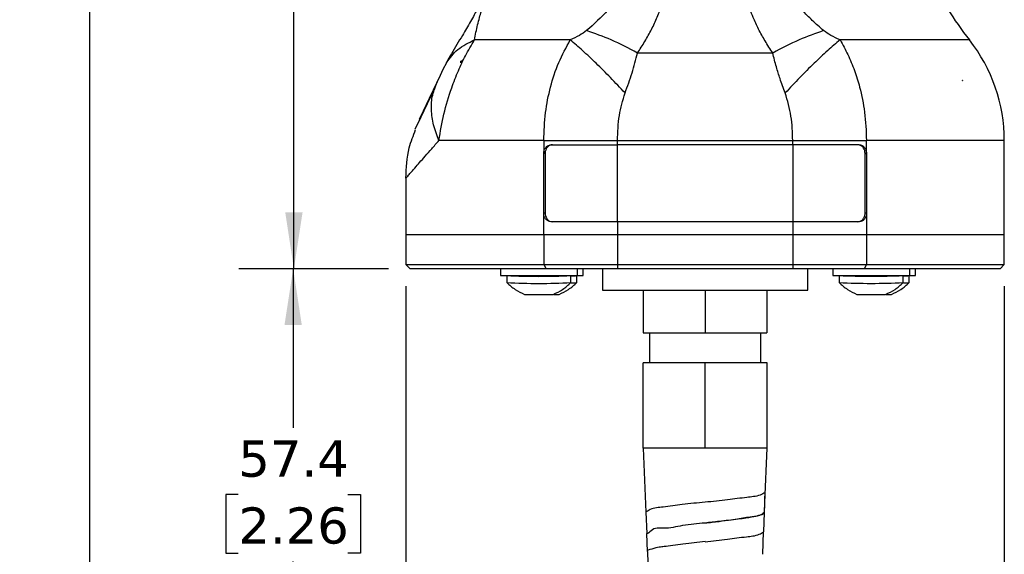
# Model space of a CAD drawing. Header units: millimetres. Extents: x 13 to 546, y 13 to 419.
# Tile 3 of 18: x 143 to 258, y 155 to 217. Entities that reach past the tile are written whole.
import ezdxf

# ---------------------------------------------------------------- set-up
doc = ezdxf.new("R2010")
doc.units = ezdxf.units.MM
doc.header["$LTSCALE"] = 2
doc.linetypes.add('SLD-Solid', pattern=[0])
doc.layers.add('DIMENSIONS', color=140, linetype='SLD-Solid', lineweight=25)
doc.styles.add('SLDTEXTSTYLE0', font='VERDANA.TTF')
doc.dimstyles.new('SLDDIMSTYLE0', dxfattribs={"dimtxt": 4.316016, "dimasz": 6.604, "dimexe": 0, "dimexo": 0.0625, "dimgap": 1.079004, "dimtad": 0, "dimtih": 1, "dimtoh": 1, "dimrnd": 1e-09, "dimzin": 12, "dimdsep": 46, "dimtxsty": 'SLDTEXTSTYLE0', "dimsah": 1, "dimcen": 0.09, "dimadec": 0, "dimazin": 3, "dimtfac": 1, "dimtofl": 0, "dimtmove": 0, "dimatfit": 3, "dimfxl": 0, "dimfrac": 2, "dimtolj": 1, "dimtzin": 12, "dimarcsym": 0})
doc.dimstyles.new('SLDDIMSTYLE1', dxfattribs={"dimtxt": 4.316016, "dimasz": 6.604, "dimexe": 0, "dimexo": 0.0625, "dimgap": 1.079004, "dimtad": 0, "dimtih": 1, "dimtoh": 1, "dimrnd": 1e-09, "dimzin": 4, "dimdsep": 46, "dimtxsty": 'SLDTEXTSTYLE0', "dimsah": 1, "dimcen": 0.09, "dimadec": 0, "dimazin": 1, "dimtfac": 1, "dimtofl": 0, "dimtmove": 0, "dimatfit": 3, "dimfxl": 0, "dimfrac": 2, "dimtolj": 1, "dimtzin": 12, "dimarcsym": 0})

# ---------------------------------------------------------------- blocks, each defined once
blk = doc.blocks.new('_D_1')
at = {"layer": 'DIMENSIONS'}
for p, q in [((252.95, 373.13), (168.76, 373.13)), ((175.11, 373.13), (175.11, 300.47)), ((168.7, 292.65), (167.25, 292.65)), ((167.25, 292.65), (167.25, 285.79)), ((181.53, 292.65), (182.98, 292.65)), ((182.98, 292.65), (182.98, 285.79)), ((167.25, 285.79), (168.7, 285.79)), ((182.98, 285.79), (181.53, 285.79)), ((175.11, 188.33), (175.11, 284.82)), ((186.18, 188.33), (168.76, 188.33))]:
    blk.add_line(p, q, dxfattribs=at)
for points in [[(175.11, 373.13), (174.1, 366.52), (176.13, 366.52)], [(175.11, 188.33), (176.13, 194.94), (174.1, 194.94)]]:
    blk.add_solid(points, dxfattribs=at)
at = {"layer": 'DIMENSIONS', "char_height": 4.233, "attachment_point": 1, "style": 'SLDTEXTSTYLE0'}
for s, insert in [('184.8', (166.91, 298.99)), ('7.28', (168.7, 291.17))]:
    blk.add_mtext(s, dxfattribs=dict(at, insert=insert))
blk = doc.blocks.new('_D_2')
at = {"layer": 'DIMENSIONS'}
for p, q in [((186.18, 188.33), (168.68, 188.33)), ((175.03, 188.33), (175.03, 169.71)), ((168.61, 161.89), (167.16, 161.89)), ((167.16, 161.89), (167.16, 155.03)), ((181.44, 161.89), (182.89, 161.89)), ((182.89, 161.89), (182.89, 155.03)), ((167.16, 155.03), (168.61, 155.03)), ((182.89, 155.03), (181.44, 155.03)), ((175.03, 130.95), (175.03, 154.06)), ((214.88, 130.95), (168.68, 130.95))]:
    blk.add_line(p, q, dxfattribs=at)
for points in [[(175.03, 188.33), (174.01, 181.73), (176.04, 181.73)], [(175.03, 130.95), (176.04, 137.55), (174.01, 137.55)]]:
    blk.add_solid(points, dxfattribs=at)
at = {"layer": 'DIMENSIONS', "char_height": 4.233, "attachment_point": 1, "style": 'SLDTEXTSTYLE0'}
for s, insert in [('57.4', (168.61, 168.23)), ('2.26', (168.61, 160.4))]:
    blk.add_mtext(s, dxfattribs=dict(at, insert=insert))
blk = doc.blocks.new('_D_3')
at = {"layer": 'DIMENSIONS'}
for p, q in [((253, 373.13), (144.89, 373.13)), ((151.24, 373.13), (151.24, 259.89)), ((144.83, 252.06), (143.38, 252.06)), ((143.38, 252.06), (143.38, 245.2)), ((157.66, 252.06), (159.11, 252.06)), ((159.11, 252.06), (159.11, 245.2)), ((143.38, 245.2), (144.83, 245.2)), ((151.24, 130.95), (151.24, 244.23)), ((159.11, 245.2), (157.66, 245.2)), ((214.88, 130.95), (144.89, 130.95))]:
    blk.add_line(p, q, dxfattribs=at)
for points in [[(151.24, 373.13), (150.23, 366.53), (152.26, 366.53)], [(151.24, 130.95), (152.26, 137.55), (150.23, 137.55)]]:
    blk.add_solid(points, dxfattribs=at)
at = {"layer": 'DIMENSIONS', "char_height": 4.233, "attachment_point": 1, "style": 'SLDTEXTSTYLE0'}
for s, insert in [('242.2', (143.04, 258.4)), ('9.53', (144.83, 250.58))]:
    blk.add_mtext(s, dxfattribs=dict(at, insert=insert))
blk = doc.blocks.new('_D_4')
at = {"layer": 'DIMENSIONS'}
for p, q in [((188.22, 186.29), (188.22, 98.44)), ((258.22, 186.29), (258.22, 98.44)), ((188.22, 104.79), (210.69, 104.79)), ((216.53, 104.79), (215.08, 104.79)), ((215.08, 104.79), (215.08, 97.93)), ((229.36, 104.79), (230.81, 104.79)), ((230.81, 104.79), (230.81, 97.93)), ((258.22, 104.79), (235.21, 104.79)), ((215.08, 97.93), (216.53, 97.93)), ((230.81, 97.93), (229.36, 97.93))]:
    blk.add_line(p, q, dxfattribs=at)
for points in [[(188.22, 104.79), (194.82, 103.77), (194.82, 105.8)], [(258.22, 104.79), (251.61, 105.8), (251.61, 103.77)]]:
    blk.add_solid(points, dxfattribs=at)
at = {"layer": 'DIMENSIONS', "char_height": 4.233, "attachment_point": 1, "style": 'SLDTEXTSTYLE0'}
for s, insert in [('70.0', (216.53, 111.13)), ('2.76', (216.53, 103.3))]:
    blk.add_mtext(s, dxfattribs=dict(at, insert=insert))

msp = doc.modelspace()

# ---------------------------------------------------------------- linework, layer by layer
for p, q in [((231.133, 213.578), (215.303, 213.578)), ((192.949, 212.442), (192.551, 211.646)), ((194.639, 212.419), (194.639, 212.618)), ((194.765, 212.618), (194.639, 212.618)), ((191.611, 209.441), (191.869, 210.215)), ((253.313, 210.365), (253.333, 210.365)), ((253.333, 210.316), (253.333, 210.365)), ((253.333, 210.365), (253.348, 210.365)), ((205.201, 202.833), (212.971, 202.833)), ((212.971, 203.339), (233.465, 203.339)), ((212.971, 202.833), (212.971, 203.339)), ((233.465, 202.833), (212.971, 202.833)), ((212.971, 193.833), (212.971, 202.833)), ((233.465, 202.833), (233.465, 203.339)), ((241.235, 202.833), (233.465, 202.833)), ((233.465, 202.833), (233.465, 193.833)), ((258.218, 192.333), (258.218, 203.359)), ((204.504, 201.833), (204.342, 201.833)), ((204.342, 194.833), (204.342, 201.833)), ((204.504, 201.833), (204.504, 194.833)), ((241.932, 194.833), (241.932, 201.833)), ((241.932, 201.833), (242.094, 201.833)), ((242.094, 201.833), (242.094, 194.833)), ((188.218, 198.935), (188.218, 192.333)), ((204.342, 192.333), (204.342, 194.833)), ((204.504, 194.833), (204.342, 194.833)), ((242.094, 194.833), (241.932, 194.833)), ((242.094, 194.833), (242.094, 192.333)), ((212.971, 193.833), (205.201, 193.833)), ((212.971, 193.833), (212.971, 192.333)), ((233.465, 193.833), (212.971, 193.833)), ((233.465, 193.833), (233.465, 192.333)), ((241.235, 193.833), (233.465, 193.833)), ((188.218, 192.333), (188.218, 188.833)), ((188.218, 192.333), (204.342, 192.333)), ((204.342, 192.333), (212.971, 192.333)), ((204.342, 192.333), (204.342, 188.833)), ((212.971, 192.333), (233.465, 192.333)), ((212.971, 192.333), (212.971, 188.833)), ((233.465, 192.333), (242.094, 192.333)), ((233.465, 192.333), (233.465, 188.833)), ((242.094, 192.333), (258.218, 192.333)), ((242.094, 192.333), (242.094, 188.833)), ((258.218, 188.833), (258.218, 192.333)), ((188.218, 188.833), (188.718, 188.333)), ((188.218, 188.833), (204.342, 188.833)), ((204.612, 188.333), (188.718, 188.333)), ((199.272, 188.333), (199.272, 187.533)), ((204.342, 188.833), (212.971, 188.833)), ((204.342, 188.833), (204.612, 188.333)), ((212.971, 188.333), (204.612, 188.333)), ((208.272, 187.533), (208.272, 188.333)), ((208.963, 187.533), (208.963, 188.333)), ((211.218, 188.333), (211.218, 185.833)), ((212.971, 188.833), (233.465, 188.833)), ((212.971, 188.833), (212.971, 188.333)), ((233.465, 188.333), (212.971, 188.333)), ((233.465, 188.833), (233.465, 188.333)), ((233.465, 188.833), (242.094, 188.833)), ((241.824, 188.333), (233.465, 188.333)), ((235.218, 185.833), (235.218, 188.333)), ((238.151, 188.333), (238.151, 187.533)), ((242.094, 188.833), (241.824, 188.333)), ((257.718, 188.333), (241.824, 188.333)), ((242.094, 188.833), (258.218, 188.833)), ((247.151, 187.533), (247.151, 188.333)), ((247.842, 187.533), (247.842, 188.333)), ((257.718, 188.333), (258.218, 188.833)), ((199.273, 187.533), (208.272, 187.533)), ((200.022, 187.532), (200.023, 186.702)), ((201.773, 187.533), (201.773, 187.533)), ((207.523, 186.705), (207.522, 187.533)), ((208.213, 186.705), (208.213, 187.533)), ((208.272, 187.533), (208.963, 187.533)), ((238.152, 187.533), (247.151, 187.533)), ((238.901, 187.532), (238.902, 186.702)), ((240.652, 187.533), (240.652, 187.533)), ((246.402, 186.705), (246.401, 187.533)), ((247.092, 186.705), (247.092, 187.533)), ((247.151, 187.533), (247.842, 187.533)), ((211.218, 185.833), (235.218, 185.833)), ((215.987, 185.833), (215.987, 180.833)), ((223.218, 185.833), (223.218, 180.833)), ((230.449, 185.833), (230.449, 180.833)), ((215.987, 180.833), (223.218, 180.833)), ((216.718, 180.833), (216.718, 177.333)), ((223.218, 180.833), (230.449, 180.833)), ((229.718, 177.333), (229.718, 180.833)), ((215.958, 167.333), (215.958, 177.333)), ((223.218, 177.333), (215.958, 177.333)), ((223.218, 167.333), (223.218, 177.333)), ((230.478, 177.333), (223.218, 177.333)), ((230.478, 167.333), (230.478, 177.333)), ((223.218, 167.333), (215.958, 167.333)), ((215.972, 167.333), (216.269, 159.859)), ((230.478, 167.333), (223.218, 167.333)), ((230.213, 161.022), (230.463, 167.333)), ((230.152, 159.82), (230.2, 161.022)), ((216.282, 159.859), (216.381, 157.345)), ((230.074, 157.541), (230.165, 159.812)), ((216.369, 157.345), (216.453, 155.231)), ((229.959, 154.907), (230.063, 157.541)), ((216.464, 155.231), (216.572, 152.468))]:
    msp.add_line(p, q)
at = {"flags": 128}
for points in [[(207.438, 215.11), (204.096, 215.11), (201.082, 215.111), (198.449, 215.111), (196.242, 215.111)], [(254.128, 215.11), (253.869, 215.11), (253.099, 215.11), (251.829, 215.11), (250.08, 215.11), (247.883, 215.11), (245.273, 215.11), (242.295, 215.11), (238.998, 215.11)], [(192.551, 211.646), (192.387, 211.301), (192.215, 210.941), (191.869, 210.215)], [(191.869, 210.215), (190.942, 208.269), (190.237, 206.789), (189.893, 206.067), (189.773, 205.815)], [(191.587, 209.506), (190.685, 207.613), (189.95, 206.068), (189.452, 205.024), (189.273, 204.649)], [(189.624, 205.384), (189.452, 205.024), (189.273, 204.649)], [(204.342, 203.333), (200.633, 203.333), (197.315, 203.332), (194.447, 203.332), (192.078, 203.331)], [(204.342, 203.333), (204.342, 202.493), (204.342, 201.833)], [(242.094, 201.833), (242.094, 202.673), (242.094, 203.333)], [(258.218, 203.333), (257.944, 203.333), (257.127, 203.333), (255.78, 203.333), (253.923, 203.333), (251.586, 203.333), (248.806, 203.333), (245.625, 203.333), (242.094, 203.333)], [(230.2, 161.022), (230.213, 161.364), (230.241, 162.138)]]:
    msp.add_lwpolyline(points, dxfattribs=at)
for centre, radius, start, end in [((283.163, 238.044), 37, 211.4115, 218.30615), ((239.218, 203.333), 19, 0.00301, 38.30176), ((203.761, 262.561), 75.12, 267.14756, 272.86989), ((203.761, 261.731), 75.121, 267.14757, 272.86989), ((203.767, 222.882), 35.405, 266.77225, 273.24519), ((207.625, 191.921), 4.426, 268.67371, 277.63442), ((207.629, 191.054), 4.388, 268.70201, 277.64333), ((242.639, 271.203), 83.753, 267.44268, 272.57478), ((242.639, 270.373), 83.753, 267.44268, 272.57478), ((242.646, 222.882), 35.405, 266.77225, 273.2452), ((246.504, 191.921), 4.426, 268.67371, 277.63442), ((246.508, 191.054), 4.388, 268.70201, 277.64333), ((203.76, 224.777), 39.48, 267.59088, 272.44831), ((205.568, 192.675), 7.365, 269.51256, 274.42826), ((242.639, 224.777), 39.48, 267.59088, 272.44831), ((244.447, 192.675), 7.365, 269.51258, 274.42823), ((-1.277, 170.222), 231.672, 357.43036, 357.99724), ((229.128, 161.059), 1.602, 309.59394, 310.20386)]:
    msp.add_arc(centre, radius, start, end)
for points, knots in [([(215.303, 213.578), (215.597, 214.026), (216.186, 214.924), (216.961, 216.329), (217.63, 217.773), (218.165, 219.256), (218.547, 220.778), (218.763, 222.323), (218.816, 223.877), (218.742, 225.438), (218.571, 227.002), (218.412, 228.046), (218.332, 228.567)], [0, 0, 0, 0, 0.1019128, 0.2042109, 0.3049206, 0.404411, 0.5038033, 0.602834, 0.7006777, 0.7992124, 0.8997433, 1, 1, 1, 1]), ([(231.133, 213.578), (230.826, 214.046), (230.229, 214.956), (229.465, 216.352), (228.762, 217.867), (228.178, 219.527), (227.751, 221.471), (227.591, 223.604), (227.723, 226.018), (227.971, 227.681), (228.104, 228.567)], [0, 0, 0, 0, 0.1063886, 0.2070366, 0.3024093, 0.4240361, 0.5409777, 0.6801419, 0.8296292, 1, 1, 1, 1]), ([(196.242, 215.111), (196.297, 215.411), (196.406, 215.998), (196.6, 216.87), (196.81, 217.691), (197.034, 218.453), (197.275, 219.187), (197.546, 219.919), (197.865, 220.688), (198.224, 221.455), (198.779, 222.51), (199.59, 223.803), (200.735, 225.294), (201.619, 226.202), (202.067, 226.662)], [0, 0, 0, 0, 0.0693706, 0.1360296, 0.2036431, 0.2623545, 0.3168234, 0.3797518, 0.4399661, 0.5064478, 0.5727548, 0.7115012, 0.8536089, 1, 1, 1, 1]), ([(210.515, 226.663), (211.213, 225.961), (212.268, 224.9), (213.238, 223.118), (213.441, 221.516), (212.862, 219.953), (211.526, 218.108), (210.224, 216.966), (209.349, 216.199)], [0, 0, 0, 0, 0.2307388, 0.3486412, 0.4691223, 0.5959904, 0.7285382, 1, 1, 1, 1]), ([(237.086, 216.199), (236.638, 216.586), (235.758, 217.345), (234.755, 218.392), (234.077, 219.264), (233.652, 219.933), (233.336, 220.606), (233.069, 221.53), (233.095, 222.763), (233.724, 224.161), (234.709, 225.458), (235.508, 226.252), (235.921, 226.662)], [0, 0, 0, 0, 0.1385001, 0.2717445, 0.3382593, 0.3966512, 0.4569079, 0.511377, 0.6206852, 0.7365748, 0.8638993, 1, 1, 1, 1]), ([(198.418, 223.961), (198.339, 223.772), (198.161, 223.349), (197.948, 222.638), (197.658, 221.645), (197.258, 220.364), (196.623, 218.824), (195.79, 217.233), (194.941, 215.818), (194.175, 214.572), (193.534, 213.514), (193.141, 212.795), (192.949, 212.442)], [0, 0, 0, 0, 0.04800958, 0.10742243, 0.17367506, 0.2903003, 0.4215523, 0.56327283, 0.71033332, 0.80802763, 0.90578837, 1, 1, 1, 1]), ([(209.349, 216.199), (209.075, 216.006), (208.473, 215.584), (207.803, 215.277), (207.438, 215.11)], [0, 0, 0, 0, 0.4546501, 1, 1, 1, 1]), ([(215.303, 213.578), (214.291, 214.116), (212.371, 215.136), (210.32, 215.857), (209.349, 216.199)], [0, 0, 0, 0, 0.5267404, 1, 1, 1, 1]), ([(237.086, 216.199), (236.116, 215.857), (234.065, 215.136), (232.144, 214.116), (231.133, 213.578)], [0, 0, 0, 0, 0.4732595, 1, 1, 1, 1]), ([(238.998, 215.11), (238.632, 215.277), (237.963, 215.584), (237.36, 216.006), (237.086, 216.199)], [0, 0, 0, 0, 0.5453499, 1, 1, 1, 1]), ([(192.078, 203.331), (192.253, 204.369), (192.607, 206.462), (193.419, 209.184), (194.306, 211.451), (195.18, 213.334), (195.878, 214.502), (196.242, 215.111)], [0, 0, 0, 0, 0.2507743, 0.505721, 0.6755805, 0.8309956, 1, 1, 1, 1]), ([(192.949, 212.442), (193.361, 213), (194.226, 214.172), (195.55, 214.788), (196.242, 215.111)], [0, 0, 0, 0, 0.4764096, 1, 1, 1, 1]), ([(204.342, 203.333), (204.384, 204.428), (204.464, 206.536), (205.083, 209.6), (206.02, 212.475), (206.968, 214.237), (207.438, 215.11)], [0, 0, 0, 0, 0.2664945, 0.513279, 0.7589483, 1, 1, 1, 1]), ([(213.848, 208.9), (213.285, 209.503), (212.181, 210.683), (210.523, 212.336), (208.959, 213.816), (207.922, 214.698), (207.438, 215.11)], [0, 0, 0, 0, 0.2769693, 0.5426066, 0.7865051, 1, 1, 1, 1]), ([(238.998, 215.11), (238.513, 214.698), (237.476, 213.816), (235.913, 212.336), (234.254, 210.683), (233.151, 209.503), (232.588, 208.9)], [0, 0, 0, 0, 0.2134949, 0.4573933, 0.7230307, 1, 1, 1, 1]), ([(238.998, 215.11), (239.314, 214.542), (239.956, 213.39), (240.717, 211.537), (241.416, 209.298), (241.965, 206.553), (242.049, 204.445), (242.094, 203.333)], [0, 0, 0, 0, 0.1583827, 0.3209191, 0.486819, 0.729301, 1, 1, 1, 1]), ([(213.848, 208.9), (213.995, 209.293), (214.288, 210.071), (214.679, 211.246), (215.022, 212.412), (215.21, 213.192), (215.303, 213.578)], [0, 0, 0, 0, 0.2562772, 0.5089216, 0.7571174, 1, 1, 1, 1]), ([(232.588, 208.9), (232.38, 209.461), (232.007, 210.465), (231.518, 212.025), (231.269, 213.031), (231.133, 213.578)], [0, 0, 0, 0, 0.3657181, 0.6551589, 1, 1, 1, 1]), ([(194.765, 212.618), (194.741, 212.581), (194.699, 212.515), (194.658, 212.448), (194.639, 212.419)], [0, 0, 0, 0, 0.55999967, 1, 1, 1, 1]), ([(253.333, 210.316), (253.329, 210.325), (253.322, 210.342), (253.316, 210.358), (253.313, 210.365)], [0, 0, 0, 0, 0.5600061, 1, 1, 1, 1]), ([(253.348, 210.365), (253.345, 210.356), (253.34, 210.34), (253.335, 210.323), (253.333, 210.316)], [0, 0, 0, 0, 0.5587679, 1, 1, 1, 1]), ([(192.078, 203.331), (191.845, 203.933), (191.394, 205.102), (191.164, 206.915), (191.221, 208.39), (191.516, 209.184), (191.611, 209.441)], [0, 0, 0, 0, 0.3068887, 0.5964679, 0.8694176, 1, 1, 1, 1]), ([(212.971, 203.339), (212.999, 204.325), (213.053, 206.218), (213.59, 208.032), (213.848, 208.9)], [0, 0, 0, 0, 0.5213122, 1, 1, 1, 1]), ([(233.465, 203.339), (233.439, 204.291), (233.387, 206.183), (232.853, 207.999), (232.588, 208.9)], [0, 0, 0, 0, 0.5034989, 1, 1, 1, 1]), ([(188.218, 198.935), (188.272, 200.135), (188.36, 202.096), (189.079, 203.914), (189.358, 204.62)], [0, 0, 0, 0, 0.6118115, 1, 1, 1, 1]), ([(188.218, 198.935), (188.257, 198.98), (188.413, 199.155), (188.761, 199.549), (189.251, 200.112), (189.851, 200.795), (190.511, 201.547), (191.267, 202.406), (191.798, 203.012), (192.078, 203.331)], [0, 0, 0, 0, 0.0305887, 0.1202019, 0.2696888, 0.4130259, 0.5867448, 0.7825197, 1, 1, 1, 1]), ([(204.342, 203.333), (205.031, 203.335), (206.441, 203.339), (208.586, 203.341), (210.773, 203.341), (212.239, 203.339), (212.971, 203.339)], [0, 0, 0, 0, 0.2397187, 0.4902433, 0.7455252, 1, 1, 1, 1]), ([(204.342, 201.833), (204.351, 201.945), (204.369, 202.165), (204.511, 202.464), (204.726, 202.692), (204.972, 202.816), (205.136, 202.828), (205.201, 202.833)], [0, 0, 0, 0, 0.2293368, 0.4518236, 0.6639075, 0.8672373, 1, 1, 1, 1]), ([(205.363, 202.833), (205.265, 202.822), (205.066, 202.799), (204.806, 202.623), (204.616, 202.368), (204.518, 202.091), (204.508, 201.907), (204.504, 201.833)], [0, 0, 0, 0, 0.20111882, 0.40707462, 0.62258192, 0.84787024, 1, 1, 1, 1]), ([(233.465, 203.339), (234.197, 203.339), (235.663, 203.341), (237.85, 203.341), (239.994, 203.339), (241.404, 203.335), (242.094, 203.333)], [0, 0, 0, 0, 0.2544747, 0.5097566, 0.7602811, 1, 1, 1, 1]), ([(241.932, 201.833), (241.923, 201.945), (241.905, 202.165), (241.763, 202.464), (241.548, 202.693), (241.301, 202.816), (241.137, 202.828), (241.073, 202.833)], [0, 0, 0, 0, 0.2292908, 0.4517396, 0.663805, 0.8671613, 1, 1, 1, 1]), ([(241.235, 202.833), (241.333, 202.822), (241.532, 202.799), (241.791, 202.623), (241.981, 202.368), (242.08, 202.091), (242.09, 201.907), (242.094, 201.833)], [0, 0, 0, 0, 0.2010496, 0.4069926, 0.6225363, 0.8478743, 1, 1, 1, 1]), ([(205.201, 193.833), (205.103, 193.844), (204.904, 193.867), (204.644, 194.044), (204.454, 194.298), (204.356, 194.576), (204.346, 194.759), (204.342, 194.833)], [0, 0, 0, 0, 0.2010631, 0.4070196, 0.6225775, 0.8479309, 1, 1, 1, 1]), ([(204.504, 194.833), (204.513, 194.721), (204.531, 194.501), (204.673, 194.203), (204.888, 193.974), (205.134, 193.851), (205.298, 193.838), (205.363, 193.833)], [0, 0, 0, 0, 0.2292911, 0.4517397, 0.6638059, 0.8671611, 1, 1, 1, 1]), ([(241.073, 193.833), (241.171, 193.844), (241.37, 193.867), (241.629, 194.044), (241.819, 194.298), (241.918, 194.576), (241.928, 194.759), (241.932, 194.833)], [0, 0, 0, 0, 0.20112, 0.4070747, 0.6225819, 0.8478708, 1, 1, 1, 1]), ([(242.094, 194.833), (242.085, 194.721), (242.067, 194.501), (241.925, 194.203), (241.709, 193.974), (241.463, 193.851), (241.299, 193.838), (241.235, 193.833)], [0, 0, 0, 0, 0.2293468, 0.4518446, 0.6639377, 0.8672759, 1, 1, 1, 1]), ([(200.023, 186.701), (200.335, 186.421), (200.959, 185.861), (201.72, 185.508), (202.1, 185.332)], [0, 0, 0, 0, 0.5001368, 1, 1, 1, 1]), ([(205.446, 185.333), (205.826, 185.509), (206.587, 185.862), (207.21, 186.423), (207.522, 186.703)], [0, 0, 0, 0, 0.4998771, 1, 1, 1, 1]), ([(206.137, 185.333), (206.517, 185.509), (207.277, 185.862), (207.901, 186.423), (208.213, 186.703)], [0, 0, 0, 0, 0.4998768, 1, 1, 1, 1]), ([(238.902, 186.701), (239.214, 186.421), (239.838, 185.861), (240.599, 185.508), (240.979, 185.332)], [0, 0, 0, 0, 0.5001368, 1, 1, 1, 1]), ([(244.325, 185.333), (244.705, 185.509), (245.466, 185.862), (246.089, 186.423), (246.401, 186.703)], [0, 0, 0, 0, 0.49987653, 1, 1, 1, 1]), ([(245.016, 185.333), (245.396, 185.509), (246.156, 185.862), (246.78, 186.423), (247.092, 186.703)], [0, 0, 0, 0, 0.4998771, 1, 1, 1, 1]), ([(230.254, 162.126), (230.057, 162.023), (229.393, 161.678), (227.864, 161.555), (225.735, 161.247), (224.099, 161.086), (223.218, 161)], [0, 0, 0, 0, 0.0926282, 0.3117484, 0.629498, 1, 1, 1, 1]), ([(223.217, 161.011), (222.324, 160.924), (220.677, 160.763), (218.563, 160.434), (217.056, 160.337), (216.451, 159.964), (216.282, 159.859)], [0, 0, 0, 0, 0.3794307, 0.7006689, 0.916354, 1, 1, 1, 1]), ([(230.149, 159.824), (230.041, 159.728), (229.65, 159.379), (228.495, 159.29), (226.881, 158.98), (225.029, 158.781), (223.766, 158.634), (223.218, 158.57)], [0, 0, 0, 0, 0.060364, 0.2182124, 0.4626023, 0.7667368, 1, 1, 1, 1]), ([(223.218, 158.581), (223.766, 158.642), (224.777, 158.756), (226.158, 158.92), (227.269, 159.066), (228.117, 159.192), (228.76, 159.307), (229.264, 159.404), (229.674, 159.529), (230.027, 159.596), (230.121, 159.765), (230.147, 159.812)], [0, 0, 0, 0, 0.2328449, 0.4297049, 0.5868883, 0.7061195, 0.791519, 0.8633834, 0.920605, 0.9776633, 1, 1, 1, 1]), ([(223.218, 158.57), (222.337, 158.494), (220.71, 158.352), (218.638, 157.825), (217.122, 158.093), (216.557, 157.255), (216.381, 157.345), (216.381, 157.345)], [0, 0, 0, 0, 0.3786999, 0.6993849, 0.9150006, 0.9999971, 1, 1, 1, 1]), ([(223.218, 156.386), (224.091, 156.474), (225.708, 156.637), (227.793, 156.962), (229.288, 157.068), (229.9, 157.436), (230.074, 157.541)], [0, 0, 0, 0, 0.37568011, 0.69607051, 0.91342127, 1, 1, 1, 1]), ([(223.219, 156.393), (222.377, 156.306), (220.823, 156.146), (218.463, 155.803), (217.622, 155.728), (216.293, 155.324), (216.464, 155.231), (216.464, 155.231)], [0, 0, 0, 0, 0.3790376, 0.7000009, 0.9156673, 0.9999881, 1, 1, 1, 1])]:
    msp.add_open_spline(points, degree=3, knots=knots)

# ---------------------------------------------------------------- dimensions: what is measured, and where the dimension line sits
at = {"layer": 'DIMENSIONS'}
for base, p1, p2, picture, middle in [((151.2446, 373.1312), (217.4178, 130.9463), (255.5443, 373.1312), '_D_3', (151.2446, 252.0601)), ((175.1149, 188.3333), (255.4902, 373.1276), (188.7178, 188.3333), '_D_1', (175.1149, 292.6491)), ((175.026, 130.946), (188.718, 188.333), (217.418, 130.946), '_D_2', (175.026, 161.887))]:
    dim = msp.add_linear_dim(base=base, p1=p1, p2=p2, angle=90, dimstyle='SLDDIMSTYLE0', dxfattribs=at)
    dim.commit()
    dim.dimension.update_dxf_attribs({"geometry": picture, "text_midpoint": middle, "dimtype": 160})
dim = msp.add_linear_dim(base=(258.218, 104.787), p1=(188.218, 188.833), p2=(258.218, 188.833), dimstyle='SLDDIMSTYLE1', dxfattribs=at)
dim.commit()
dim.dimension.update_dxf_attribs({"geometry": '_D_4', "text_midpoint": (222.947, 104.787), "dimtype": 160})

doc.saveas('drawing.dxf')
